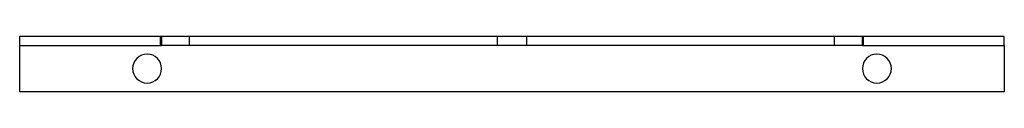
# Model space of a CAD drawing. Header units: millimetres. Extents: x -212 to 212, y -12 to 12.
import ezdxf

# ---------------------------------------------------------------- set-up
doc = ezdxf.new("R2010")
doc.units = ezdxf.units.MM
doc.layers.add('HIDDEN', color=7, linetype='Continuous')
doc.layers.add('THICK', color=7, linetype='Continuous')

msp = doc.modelspace()

# ---------------------------------------------------------------- linework, layer by layer
at = {"layer": 'HIDDEN'}
for p, q in [((-212.5, 12), (-212.5, 12)), ((-151.73, 8), (-151.73, 12)), ((-139.23, 8), (-139.23, 12)), ((-6.25, 8), (-6.25, 12)), ((6.25, 12), (6.25, 8)), ((139.23, 8), (139.23, 12)), ((151.73, 8), (151.73, 12)), ((212.5, 12), (212.5, 12)), ((-212.5, 8), (-212.5, 8)), ((212.5, 8), (212.5, 8)), ((-212.5, -12), (-212.5, -12)), ((212.5, -12), (212.5, -12))]:
    msp.add_line(p, q, dxfattribs=at)
at = {"layer": 'THICK'}
for p, q in [((-212.5, 8), (-212.5, 12)), ((-212.5, 12), (-151.08, 12)), ((-151.08, 8), (-151.08, 12)), ((-151.08, 12), (151.08, 12)), ((151.08, 12), (151.08, 8)), ((151.08, 12), (212.5, 12)), ((212.5, 8), (212.5, 12)), ((-212.5, -12), (-212.5, 8)), ((-212.5, 8), (-151.08, 8)), ((151.08, 8), (-151.08, 8)), ((151.08, 8), (212.5, 8)), ((212.5, 8), (212.5, -12)), ((212.5, -12), (-212.5, -12))]:
    msp.add_line(p, q, dxfattribs=at)
for centre, start, end in [((-157.5, -2), 0, 180), ((157.5, -2), 0, 180), ((-157.5, -2), 180, 0), ((157.5, -2), 180, 0)]:
    msp.add_arc(centre, 6.25, start, end, dxfattribs=at)

doc.saveas('drawing.dxf')
